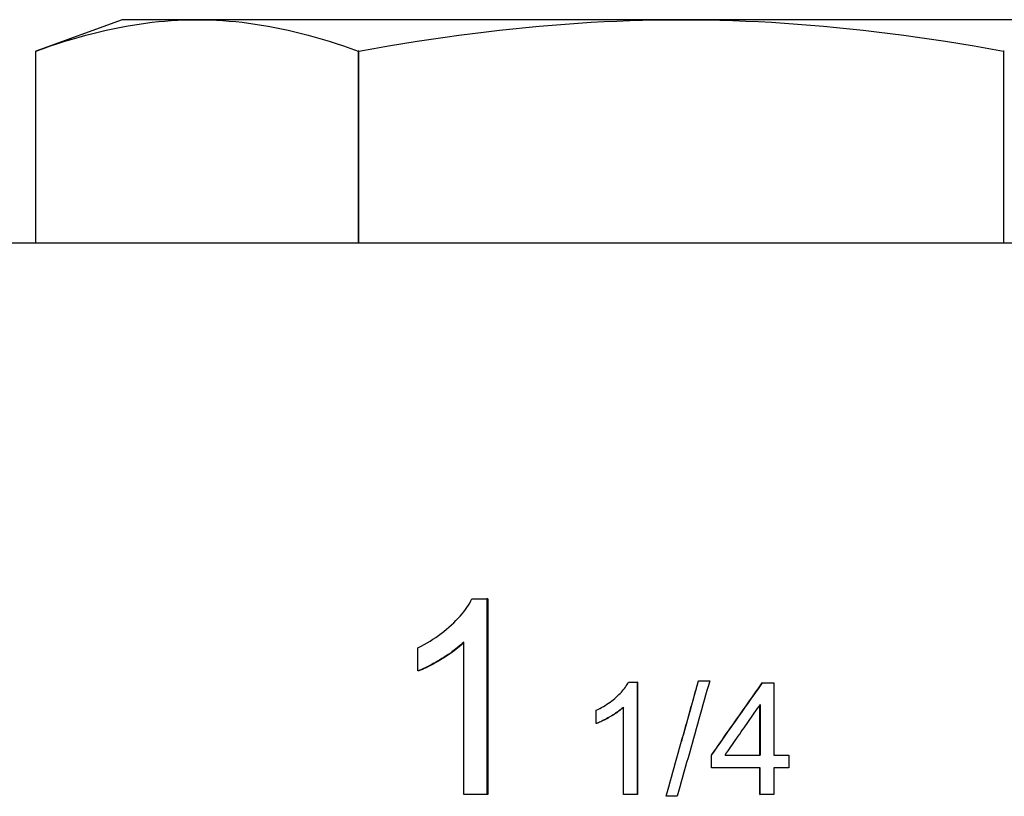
# Model space of a CAD drawing. Header units: millimetres. Extents: x -34 to 3562, y 10 to 379.
# Tile 5 of 9: x 180 to 211, y 237 to 261. Entities that reach past the tile are written whole.
import ezdxf

# ---------------------------------------------------------------- set-up
doc = ezdxf.new("R2010")
doc.units = ezdxf.units.MM
doc.layers.add('DETAIL', color=2, linetype='Continuous')

msp = doc.modelspace()

# ---------------------------------------------------------------- linework, layer by layer
at = {"layer": 'DETAIL'}
for p, q in [((183.124, 260.874), (180.424, 259.892)), ((185.469, 260.874), (183.124, 260.874)), ((200.624, 260.874), (185.469, 260.874)), ((215.78, 260.874), (200.624, 260.874)), ((180.424, 253.874), (180.424, 259.892)), ((180.424, 253.874), (180.424, 259.892)), ((190.535, 259.892), (190.514, 259.892)), ((190.514, 259.892), (190.514, 253.874)), ((190.535, 253.874), (190.535, 259.892)), ((210.735, 259.892), (210.714, 259.892)), ((210.714, 259.892), (210.714, 253.874)), ((225.474, 253.874), (175.774, 253.874)), ((194.072, 242.737), (194.543, 242.737)), ((194.566, 242.737), (194.543, 242.737)), ((194.543, 242.737), (194.543, 236.613)), ((194.566, 242.737), (194.566, 236.613)), ((193.816, 236.613), (193.816, 241.384)), ((192.38, 240.482), (192.38, 241.207)), ((192.412, 240.482), (192.38, 240.482)), ((198.969, 240.127), (199.247, 240.127)), ((199.252, 240.127), (199.247, 240.127)), ((199.247, 240.127), (199.247, 236.613)), ((199.252, 240.127), (199.252, 236.613)), ((201.164, 240.172), (201.166, 240.172)), ((201.166, 240.172), (201.514, 240.172)), ((203.161, 240.113), (203.171, 240.113)), ((203.171, 240.113), (203.522, 240.113)), ((203.522, 240.113), (203.522, 237.846)), ((197.957, 238.833), (197.957, 239.249)), ((198.816, 236.613), (198.816, 239.35)), ((203.084, 237.846), (203.084, 239.411)), ((203.093, 239.425), (203.093, 237.846)), ((197.968, 238.833), (197.957, 238.833)), ((201.569, 237.451), (201.569, 237.846)), ((201.569, 237.846), (201.573, 237.846)), ((201.573, 237.451), (201.573, 237.846)), ((201.996, 237.846), (203.093, 237.846)), ((203.522, 237.846), (203.992, 237.846)), ((203.992, 237.846), (203.992, 237.451)), ((201.569, 237.451), (201.573, 237.451)), ((203.093, 237.451), (201.573, 237.451)), ((203.084, 236.613), (203.084, 237.451)), ((203.093, 236.613), (203.093, 237.451)), ((203.992, 237.451), (203.522, 237.451)), ((203.522, 237.451), (203.522, 236.613)), ((200.599, 236.92), (200.599, 236.92)), ((194.543, 236.613), (193.816, 236.613)), ((194.566, 236.613), (194.543, 236.613)), ((199.247, 236.613), (198.816, 236.613)), ((199.252, 236.613), (199.247, 236.613)), ((200.497, 236.555), (200.148, 236.555)), ((203.084, 236.613), (203.093, 236.613)), ((203.522, 236.613), (203.093, 236.613))]:
    msp.add_line(p, q, dxfattribs=at)
at = {"layer": 'DETAIL', "flags": 128}
for points in [[(180.424, 259.892), (180.657, 259.974), (180.885, 260.053), (181.111, 260.128), (181.334, 260.199), (181.555, 260.266), (181.773, 260.329), (181.988, 260.389), (182.202, 260.445), (182.414, 260.497), (182.623, 260.546), (182.832, 260.591), (183.039, 260.633), (183.244, 260.672), (183.449, 260.707), (183.653, 260.738), (183.856, 260.767), (184.058, 260.792), (184.26, 260.814), (184.461, 260.832), (184.662, 260.847), (184.864, 260.859), (185.065, 260.867), (185.267, 260.873), (185.469, 260.874)], [(185.469, 260.874), (185.671, 260.873), (185.873, 260.867), (186.074, 260.859), (186.276, 260.847), (186.477, 260.832), (186.679, 260.814), (186.88, 260.792), (187.083, 260.767), (187.285, 260.738), (187.489, 260.707), (187.694, 260.672), (187.899, 260.633), (188.106, 260.591), (188.315, 260.546), (188.525, 260.497), (188.736, 260.445), (188.95, 260.389), (189.165, 260.329), (189.383, 260.266), (189.604, 260.199), (189.827, 260.128), (190.053, 260.053), (190.282, 259.974), (190.514, 259.892)], [(190.535, 259.892), (191, 259.974), (191.457, 260.053), (191.909, 260.128), (192.355, 260.199), (192.796, 260.266), (193.232, 260.329), (193.663, 260.389), (194.09, 260.445), (194.513, 260.497), (194.933, 260.546), (195.35, 260.591), (195.764, 260.633), (196.175, 260.672), (196.584, 260.707), (196.992, 260.738), (197.398, 260.767), (197.802, 260.792), (198.206, 260.814), (198.608, 260.832), (199.011, 260.847), (199.414, 260.859), (199.817, 260.867), (200.22, 260.873), (200.624, 260.874)], [(200.624, 260.874), (201.029, 260.873), (201.432, 260.867), (201.835, 260.859), (202.238, 260.847), (202.641, 260.832), (203.043, 260.814), (203.447, 260.792), (203.851, 260.767), (204.257, 260.738), (204.665, 260.707), (205.074, 260.672), (205.485, 260.633), (205.899, 260.591), (206.316, 260.546), (206.736, 260.497), (207.159, 260.445), (207.586, 260.389), (208.017, 260.329), (208.453, 260.266), (208.894, 260.199), (209.34, 260.128), (209.792, 260.053), (210.249, 259.974), (210.714, 259.892)], [(192.38, 241.207), (192.478, 241.257), (192.575, 241.308), (192.669, 241.361), (192.762, 241.417), (192.852, 241.473), (192.941, 241.532), (193.027, 241.592), (193.112, 241.654), (193.194, 241.718), (193.275, 241.784), (193.353, 241.851), (193.43, 241.921), (193.503, 241.991), (193.573, 242.06), (193.64, 242.129), (193.702, 242.198), (193.761, 242.267), (193.817, 242.335), (193.868, 242.403), (193.917, 242.47), (193.961, 242.537), (194.002, 242.604), (194.039, 242.671), (194.072, 242.737)], [(193.816, 241.384), (193.771, 241.341), (193.724, 241.298), (193.675, 241.256), (193.624, 241.213), (193.57, 241.17), (193.514, 241.127), (193.456, 241.085), (193.396, 241.042), (193.333, 240.999), (193.269, 240.956), (193.202, 240.913), (193.132, 240.87), (193.063, 240.828), (192.994, 240.787), (192.927, 240.749), (192.862, 240.712), (192.797, 240.677), (192.734, 240.644), (192.672, 240.612), (192.611, 240.583), (192.551, 240.555), (192.493, 240.529), (192.436, 240.504), (192.38, 240.482)], [(193.816, 241.358), (193.771, 241.316), (193.724, 241.275), (193.675, 241.233), (193.624, 241.191), (193.571, 241.15), (193.516, 241.108), (193.459, 241.066), (193.399, 241.024), (193.338, 240.983), (193.274, 240.941), (193.208, 240.899), (193.141, 240.857), (193.073, 240.816), (193.007, 240.778), (192.943, 240.74), (192.879, 240.705), (192.816, 240.671), (192.755, 240.639), (192.695, 240.609), (192.636, 240.58), (192.579, 240.553), (192.522, 240.527), (192.467, 240.504), (192.412, 240.482)], [(197.957, 239.249), (198.017, 239.278), (198.075, 239.307), (198.131, 239.338), (198.187, 239.369), (198.241, 239.402), (198.294, 239.436), (198.346, 239.47), (198.397, 239.506), (198.446, 239.542), (198.494, 239.58), (198.541, 239.619), (198.587, 239.659), (198.63, 239.699), (198.672, 239.739), (198.712, 239.778), (198.749, 239.818), (198.784, 239.857), (198.817, 239.896), (198.848, 239.935), (198.876, 239.974), (198.903, 240.012), (198.927, 240.051), (198.949, 240.089), (198.969, 240.127)], [(200.148, 236.555), (200.191, 236.705), (200.233, 236.856), (200.276, 237.007), (200.318, 237.158), (200.36, 237.308), (200.403, 237.459), (200.445, 237.61), (200.488, 237.761), (200.53, 237.911), (200.573, 238.062), (200.615, 238.213), (200.657, 238.363), (200.7, 238.514), (200.742, 238.665), (200.785, 238.816), (200.827, 238.966), (200.869, 239.117), (200.912, 239.268), (200.954, 239.419), (200.997, 239.569), (201.039, 239.72), (201.081, 239.871), (201.124, 240.021), (201.166, 240.172)], [(201.514, 240.172), (201.472, 240.021), (201.429, 239.871), (201.387, 239.72), (201.345, 239.569), (201.302, 239.419), (201.26, 239.268), (201.217, 239.117), (201.175, 238.966), (201.133, 238.816), (201.09, 238.665), (201.048, 238.514), (201.005, 238.363), (200.963, 238.213), (200.921, 238.062), (200.878, 237.911), (200.836, 237.761), (200.793, 237.61), (200.751, 237.459), (200.709, 237.308), (200.666, 237.158), (200.624, 237.007), (200.581, 236.856), (200.539, 236.705), (200.497, 236.555)], [(200.624, 238.247), (200.647, 238.327), (200.669, 238.407), (200.692, 238.487), (200.714, 238.568), (200.737, 238.648), (200.759, 238.728), (200.782, 238.808), (200.804, 238.889), (200.827, 238.969), (200.849, 239.049), (200.872, 239.129), (200.894, 239.209), (200.917, 239.29), (200.939, 239.37), (200.962, 239.45), (200.984, 239.53), (201.007, 239.611), (201.029, 239.691), (201.052, 239.771), (201.074, 239.851), (201.097, 239.931), (201.119, 240.012), (201.142, 240.092), (201.164, 240.172)], [(201.569, 237.846), (201.636, 237.94), (201.702, 238.035), (201.769, 238.129), (201.835, 238.224), (201.901, 238.318), (201.968, 238.413), (202.034, 238.507), (202.1, 238.602), (202.167, 238.696), (202.233, 238.791), (202.299, 238.885), (202.366, 238.98), (202.432, 239.074), (202.498, 239.169), (202.565, 239.263), (202.631, 239.358), (202.697, 239.452), (202.763, 239.547), (202.83, 239.641), (202.896, 239.736), (202.962, 239.83), (203.028, 239.924), (203.094, 240.019), (203.161, 240.113)], [(201.573, 237.846), (201.64, 237.94), (201.706, 238.035), (201.773, 238.129), (201.84, 238.224), (201.906, 238.318), (201.973, 238.413), (202.04, 238.507), (202.106, 238.602), (202.173, 238.696), (202.239, 238.791), (202.306, 238.885), (202.373, 238.98), (202.439, 239.074), (202.506, 239.169), (202.572, 239.263), (202.639, 239.358), (202.705, 239.452), (202.772, 239.547), (202.838, 239.641), (202.905, 239.736), (202.971, 239.83), (203.038, 239.924), (203.104, 240.019), (203.171, 240.113)], [(198.816, 239.35), (198.79, 239.326), (198.762, 239.302), (198.733, 239.277), (198.702, 239.253), (198.67, 239.228), (198.637, 239.203), (198.602, 239.179), (198.566, 239.154), (198.529, 239.13), (198.49, 239.105), (198.45, 239.08), (198.409, 239.056), (198.367, 239.032), (198.327, 239.008), (198.286, 238.986), (198.247, 238.965), (198.208, 238.945), (198.17, 238.926), (198.133, 238.908), (198.096, 238.891), (198.06, 238.875), (198.025, 238.86), (197.991, 238.846), (197.957, 238.833)], [(198.816, 239.344), (198.79, 239.32), (198.762, 239.295), (198.733, 239.271), (198.703, 239.247), (198.671, 239.223), (198.638, 239.198), (198.603, 239.174), (198.568, 239.15), (198.531, 239.125), (198.493, 239.101), (198.453, 239.077), (198.412, 239.052), (198.371, 239.029), (198.331, 239.006), (198.291, 238.984), (198.253, 238.963), (198.215, 238.943), (198.177, 238.925), (198.14, 238.907), (198.105, 238.89), (198.069, 238.874), (198.035, 238.86), (198.001, 238.846), (197.968, 238.833)], [(201.996, 237.846), (202.042, 237.912), (202.087, 237.978), (202.133, 238.043), (202.179, 238.109), (202.225, 238.175), (202.27, 238.241), (202.316, 238.307), (202.362, 238.372), (202.408, 238.438), (202.453, 238.504), (202.499, 238.57), (202.545, 238.636), (202.591, 238.701), (202.636, 238.767), (202.682, 238.833), (202.728, 238.899), (202.774, 238.965), (202.819, 239.03), (202.865, 239.096), (202.911, 239.162), (202.956, 239.228), (203.002, 239.294), (203.048, 239.359), (203.093, 239.425)]]:
    msp.add_lwpolyline(points, dxfattribs=at)

doc.saveas('drawing.dxf')
